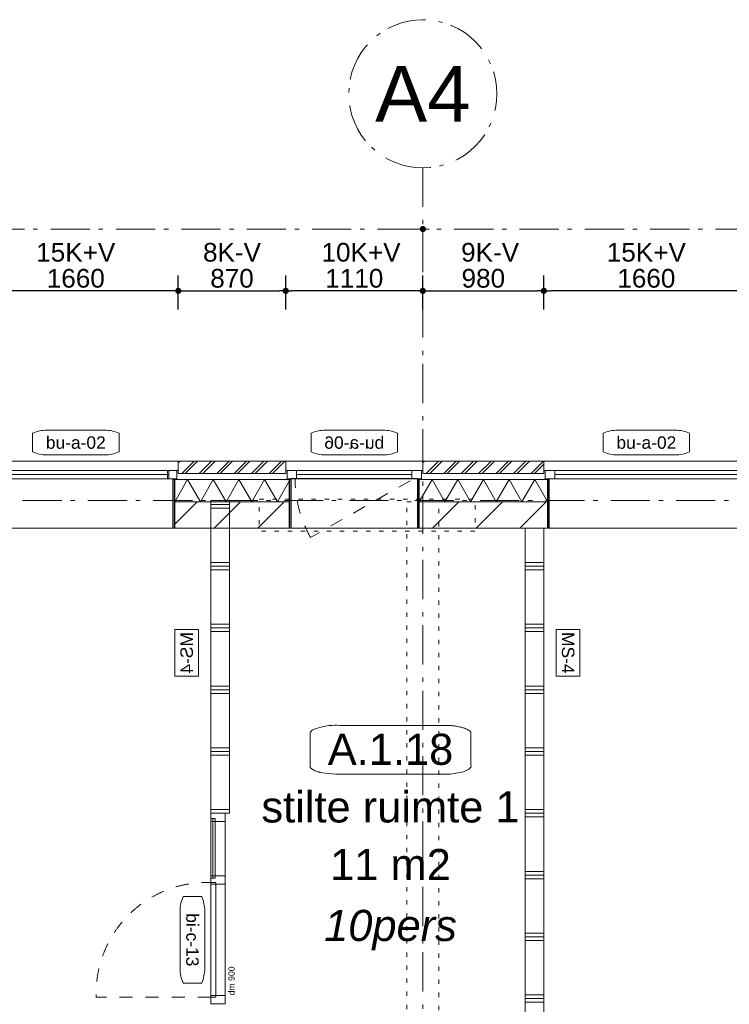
# Model space of a CAD drawing. Header units: millimetres. Extents: x -62314 to 79800, y -34032 to 28340.
# Tile 30 of 256: x 7368 to 13115, y 16239 to 24208. Entities that reach past the tile are written whole.
import ezdxf
from ezdxf.enums import TextEntityAlignment as Align

# ---------------------------------------------------------------- set-up
doc = ezdxf.new("R2010")
doc.units = ezdxf.units.MM
doc.header["$LTSCALE"] = 508
doc.header["$PDMODE"] = 1
doc.header["$PDSIZE"] = -2
for name, pattern in [('Dash Style-1', [0.41664, 0.20828, -0.20836]), ('Dash Style-5', [0.20828, 0.069425, -0.138855]), ('Dash Style-6', [1.04164, 0.625, -0.20828, 0.06943, -0.13893]), ('Dash Style-8', [1.25, 0.625, -0.20828, 0.06943, -0.13893, 0.06943, -0.13893])]:
    doc.linetypes.add(name, pattern=pattern)
doc.layers.get('0').update_dxf_attribs({"lineweight": 0})
doc.layers.get('DEFPOINTS').update_dxf_attribs({"lineweight": 0})
for name, color, linetype, lineweight in [('(00) tekening-lijn draairichting', 7, 'Dash Style-1', 0), ('(00) tekening-merk kozijn', 40, 'Continuous', 0), ('(00) tekening-stramien-algemeen', 7, 'Dash Style-6', 0), ('(00) tekst-algemeen', 8, 'Continuous', 0), ('(00) tekst-klein', 8, 'Continuous', 0), ('(00) tekst-ruimtenummer-algemeen', 8, 'Continuous', 0), ('(00) tekst-ruimtenummer-gradering', 8, 'Continuous', 0), ('(00) tekst-symbool', 8, 'Continuous', 0), ('(02) sloop-demarcatielijn', 5, 'Dash Style-1', 0), ('(21) buitenwanden-X baksteen_metselwerk', 92, 'Continuous', 0), ('(22) binnenwanden-X kalkzandsteen', 1, 'Continuous', 0), ('(22) binnenwanden-X metal stud _', 92, 'Continuous', 0), ('(22) binnenwanden-X metal stud l', 92, 'Continuous', 0), ('(28) hoofddraagconstructie-bovenliggend', 1, 'Dash Style-5', 0), ('(42) binnenwandafwerkingen-R plaatmateriaal algemeen', 12, 'Continuous', 0), ('(8_) losse inventaris-(82) interieur', 1, 'Dash Style-1', 0), ('(__) constructies_materialen-K isolatie', 8, 'Continuous', 0), ('Dimension', 7, 'Continuous', 0), ('None', 7, 'Continuous', 0)]:
    doc.layers.add(name, color=color, linetype=linetype, lineweight=lineweight)
doc.styles.add('Arial', font='Arial')
doc.styles.add('Arial Italic (italic)', font='Arial Italic')
doc.styles.add('Helvetica', font='Helvetica')
doc.dimstyles.new('KE __', dxfattribs={"dimtxt": 151.308594, "dimasz": 50.074463, "dimexe": 125, "dimexo": 500, "dimgap": 25, "dimtad": 1, "dimdec": 1, "dimtxsty": 'Helvetica', "dimblk": 'DOT', "dimblk1": 'DOT', "dimblk2": 'DOT', "dimcen": 0, "dimdle": 100, "dimazin": 0, "dimtfac": 0.8, "dimtdec": 1, "dimtix": 1, "dimtmove": 0, "dimatfit": 0, "dimldrblk": 'DOT', "dimfxl": 150, "dimfxlon": 1, "dimfrac": 2, "dimtolj": 1, "dimarcsym": 0})
pattern_1 = [(0, (0, 0), (3e-14, -500), []), (0, (2e-15, -30), (3e-14, -500), []), (0, (4e-15, -60), (3e-14, -500), [])]
pattern_2 = [(90, (0, 0), (500, 0), []), (90, (30, 0), (500, 0), []), (90, (60, 0), (500, 0), [])]
pattern_3 = [(0, (163396, 42314.6), (3e-14, -500), []), (0, (163396, 42284.6), (3e-14, -500), []), (0, (163396, 42254.6), (3e-14, -500), [])]
pattern_4 = [(45, (163395.98, 42314.6), (70.71068, -70.71068), []), (45, (163410.13, 42300.46), (70.71068, -70.71068), [])]
pattern_5 = [(45, (163395.98, 42314.6), (-176.7767, 176.7767), [])]

# ---------------------------------------------------------------- blocks, each defined once
blk = doc.blocks.new('Group-4-1')
at = {"layer": 'None', "color": 17, "lineweight": 0, "transparency": 33554687}
for p, q in [((-162457.9, -28304.2), (-161557.9, -30804.2)), ((-161557.9, -28304.2), (-162457.9, -30804.2))]:
    blk.add_line(p, q, dxfattribs=at)
blk = doc.blocks.new('Group-5-1')
at = {"layer": '(22) binnenwanden-X metal stud _', "linetype": 'Continuous', "lineweight": 0, "transparency": 33554687}
h = blk.add_hatch(dxfattribs=at)
h.set_pattern_fill('(__) metal stud-_ 1_100', color=253, style=0, pattern_type=2)
h.set_pattern_definition(pattern_1)
h.paths.add_polyline_path([(-161557.9, -30904.2), (-161407.9, -30904.2), (-161407.9, -22223.2), (-161557.9, -22223.2)])
h = blk.add_hatch(dxfattribs=at)
h.set_pattern_fill('(__) metal stud-_ 1_100', color=253, style=0, pattern_type=2)
h.set_pattern_definition(pattern_1)
h.paths.add_polyline_path([(-162607.9, -30804.2), (-162457.9, -30804.2), (-162457.9, -28154.2), (-162607.9, -28154.2)])
h = blk.add_hatch(dxfattribs=at)
h.set_pattern_fill('(__) metal stud-_ 1_100', color=253, style=0, pattern_type=2)
h.set_pattern_definition(pattern_1)
h.paths.add_polyline_path([(-155243.4, -30804.2), (-155093.4, -30804.2), (-155093.4, -30254.2), (-155243.4, -30254.2)])
at = {"layer": '(22) binnenwanden-X metal stud l', "linetype": 'Continuous', "lineweight": 0, "transparency": 33554687}
h = blk.add_hatch(dxfattribs=at)
h.set_pattern_fill('(__) metal stud-_ 1_100-1', color=8, style=0, pattern_type=2)
h.set_pattern_definition(pattern_2)
h.paths.add_polyline_path([(-161557.9, -24704.2), (-161557.9, -24554.2), (-162607.9, -24554.2), (-162607.9, -24704.2)])
h = blk.add_hatch(dxfattribs=at)
h.set_pattern_fill('(__) metal stud-_ 1_100-1', color=8, style=0, pattern_type=2)
h.set_pattern_definition(pattern_2)
h.paths.add_polyline_path([(-161407.9, -28304.2), (-161407.9, -28154.2), (-162457.9, -28154.2), (-162457.9, -28304.2)])
h = blk.add_hatch(dxfattribs=at)
h.set_pattern_fill('(__) metal stud-_ 1_100-1', color=8, style=0, pattern_type=2)
h.set_pattern_definition(pattern_2)
h.paths.add_polyline_path([(-154328.9, -30254.2), (-154328.9, -30104.2), (-161557.9, -30104.2), (-161557.9, -30254.2)])
h = blk.add_hatch(dxfattribs=at)
h.set_pattern_fill('(__) metal stud-_ 1_100-1', color=8, style=0, pattern_type=2)
h.set_pattern_definition(pattern_2)
h.paths.add_polyline_path([(-161407.9, -30954.2), (-161407.9, -30804.2), (-162607.9, -30804.2), (-162607.9, -30954.2)])
h = blk.add_hatch(dxfattribs=at)
h.set_pattern_fill('(__) metal stud-_ 1_100-1', color=8, style=0, pattern_type=2)
h.set_pattern_definition(pattern_2)
h.paths.add_polyline_path([(-154478.9, -30954.2), (-154478.9, -30804.2), (-155243.4, -30804.2), (-155243.4, -30954.2)])
at = {"layer": '(22) binnenwanden-X metal stud _', "color": 7, "lineweight": 0, "transparency": 33554687, "flags": 128}
for points in [[(-161557.9, -30904.2), (-161407.9, -30904.2), (-161407.9, -22223.2), (-161557.9, -22223.2)], [(-162607.9, -30804.2), (-162457.9, -30804.2), (-162457.9, -28154.2), (-162607.9, -28154.2)], [(-155243.4, -30804.2), (-155093.4, -30804.2), (-155093.4, -30254.2), (-155243.4, -30254.2)]]:
    blk.add_lwpolyline(points, close=True, dxfattribs=at)
at = {"layer": '(22) binnenwanden-X metal stud l', "color": 7, "lineweight": 0, "transparency": 33554687, "flags": 128}
for points in [[(-161557.9, -24704.2), (-161557.9, -24554.2), (-162607.9, -24554.2), (-162607.9, -24704.2)], [(-161407.9, -28304.2), (-161407.9, -28154.2), (-162457.9, -28154.2), (-162457.9, -28304.2)], [(-154328.9, -30254.2), (-154328.9, -30104.2), (-161557.9, -30104.2), (-161557.9, -30254.2)], [(-161407.9, -30954.2), (-161407.9, -30804.2), (-162607.9, -30804.2), (-162607.9, -30954.2)], [(-154478.9, -30954.2), (-154478.9, -30804.2), (-155243.4, -30804.2), (-155243.4, -30954.2)]]:
    blk.add_lwpolyline(points, close=True, dxfattribs=at)
at = {"layer": '(8_) losse inventaris-(82) interieur', "color": 17, "lineweight": 0, "transparency": 33554687}
for p, q in [((-162537.3, -22271.9), (-161645.8, -24448.3)), ((-162537.3, -24448.3), (-161645.8, -22271.9)), ((-161557.9, -24554.2), (-162607.9, -24554.2))]:
    blk.add_line(p, q, dxfattribs=at)
at = {"layer": '(8_) losse inventaris-(82) interieur', "color": 17, "linetype": 'Continuous', "lineweight": 0, "transparency": 33554687}
for p, q in [((-163421.1, -24554.2), (-163421.1, -30954.2)), ((-162607.9, -24554.2), (-162907.9, -25073.8)), ((-161557.9, -25144.2), (-162607.9, -25144.2)), ((-161907.9, -27544.2), (-161907.9, -25144.2)), ((-161557.9, -27543.8), (-162607.9, -27546.1)), ((-162607.9, -28154.2), (-162907.9, -27634.5)), ((-161557.9, -28154.2), (-162607.9, -28154.2)), ((-161243.4, -30254.2), (-161243.4, -30954.2)), ((-160043.4, -30254.2), (-160043.4, -30954.2)), ((-158843.4, -30254.2), (-158843.4, -30954.2)), ((-157643.4, -30254.2), (-157643.4, -30954.2)), ((-155243.4, -30254.2), (-155243.4, -30954.2)), ((-161243.4, -30954.2), (-160723.8, -31254.2)), ((-160043.4, -30954.2), (-160563.1, -31254.2)), ((-160043.4, -30954.2), (-159523.8, -31254.2)), ((-158843.4, -30954.2), (-159363.1, -31254.2)), ((-158843.4, -30954.2), (-158323.8, -31254.2)), ((-157643.4, -30954.2), (-158163.1, -31254.2)), ((-154478.9, -31728.6), (-162607.9, -31728.6))]:
    blk.add_line(p, q, dxfattribs=at)
at = {"layer": '(8_) losse inventaris-(82) interieur', "color": 17, "linetype": 'Dash Style-1', "lineweight": 0, "transparency": 33554687}
for p, q in [((-161557.9, -25754.2), (-162607.9, -25754.2)), ((-161557.9, -26954.2), (-162607.9, -26954.2))]:
    blk.add_line(p, q, dxfattribs=at)
at = {"layer": '(8_) losse inventaris-(82) interieur', "color": 17, "lineweight": 0, "transparency": 33554687, "flags": 128}
for points in [[(-162537.3, -22271.9), (-161645.8, -22271.9), (-161645.8, -24448.3), (-162537.3, -24448.3)], [(-163506.2, -24871.7), (-163421.1, -24554.2), (-163336, -24871.7)], [(-163336, -30636.7), (-163421.1, -30954.2), (-163506.2, -30636.7)], [(-162290.4, -31813.7), (-162607.9, -31728.6), (-162290.4, -31643.5)], [(-154794.9, -31638), (-154478.9, -31728.6), (-154797.9, -31808.1)]]:
    blk.add_lwpolyline(points, close=True, dxfattribs=at)
at = {"layer": '(8_) losse inventaris-(82) interieur', "color": 17, "linetype": 'Continuous', "lineweight": 0, "transparency": 33554687, "flags": 128}
blk.add_lwpolyline([(-162607.9, -24554.2), (-162607.9, -30954.2), (-155243.4, -30954.2), (-155243.4, -30254.2), (-161557.9, -30254.2), (-161557.9, -24554.2)], close=True, dxfattribs=at)
blk.add_lwpolyline([(-162407.9, -26515.8, -0.414214), (-162341.3, -26449.2), (-162074.6, -26449.2, -0.414214), (-162007.9, -26515.8), (-162007.9, -26782.5, -0.414214), (-162074.6, -26849.2), (-162341.3, -26849.2, -0.414214), (-162407.9, -26782.5)], format="xyb", close=True, dxfattribs=at)
at = {"layer": 'None', "color": 17, "transparency": 33554687}
blk.add_blockref('Group-4-1', (0, 0), dxfattribs=at)
at = {"layer": '(00) tekst-algemeen', "color": 17, "transparency": 33554687, "insert": (-162108.5, -30124.1), "char_height": 201.74, "attachment_point": 1, "rotation": 90, "line_spacing_factor": 0.834288, "style": 'Helvetica'}
blk.add_mtext('850x2400', dxfattribs=at)
at = {"layer": '(8_) losse inventaris-(82) interieur', "color": 17, "transparency": 33554687, "char_height": 201.745, "rotation": 90, "line_spacing_factor": 0.834288, "style": 'Helvetica'}
for s, insert, attachment_point in [('ziekenhuisbed', (-162217.1, -23360.1), 2), ('kastenwand: berging/pantry', (-163684.9, -29487.8), 1)]:
    blk.add_mtext(s, dxfattribs=dict(at, insert=insert, attachment_point=attachment_point))
at = {"layer": '(8_) losse inventaris-(82) interieur', "color": 17, "transparency": 33554687, "insert": (-161014.8, -31464.8), "char_height": 201.745, "attachment_point": 1, "line_spacing_factor": 0.834288, "style": 'Helvetica'}
blk.add_mtext('kastenwand: berging UV, wasmachines droger', dxfattribs=at)
blk = doc.blocks.new('Group-15-1')
at = {"layer": 'None', "color": 17, "transparency": 33554687}
blk.add_blockref('Group-5-1', (0, 0), dxfattribs=at)
blk = doc.blocks.new('(00)-1-ruimtenummer-200')
at = {"layer": '(00) tekst-ruimtenummer-algemeen', "color": 17, "lineweight": 0, "transparency": 33554687}
blk.add_open_spline([(433.3, 618), (491.4, 618), (591.9, 600.3), (650, 569.8), (650, 420.4), (650, 271.1), (591.9, 240.5), (491.4, 222.9), (0, 222.9), (-491.4, 222.9), (-591.9, 240.5), (-650, 271.1), (-650, 420.4), (-650, 569.8), (-591.9, 600.3), (-491.4, 618), (-14.5, 618), (433.3, 618)], degree=2, knots=[0, 0, 0, 0.013296, 0.026591, 0.039887, 0.251662, 0.264958, 0.278253, 0.291549, 0.503324, 0.51662, 0.529915, 0.543211, 0.754986, 0.768281, 0.781577, 0.794873, 1, 1, 1], dxfattribs=at)
at = {"layer": 'None', "color": 7, "linetype": 'Continuous', "lineweight": 0}
blk.add_point((0, 0), dxfattribs=at)
at = {"layer": '(00) tekst-ruimtenummer-algemeen', "color": 17, "transparency": 33554687, "style": 'Arial'}
for tag, p in [('nummer', (0, 222.9)), ('naam', (0, -243.4)), ('oppervlak', (0, -709.7))]:
    blk.add_attdef(tag, text='', height=251.7, dxfattribs=at).set_placement(p, align=Align.BOTTOM_CENTER)
at = {"layer": '(00) tekst-ruimtenummer-gradering', "color": 17, "transparency": 33554687, "style": 'Arial Italic (italic)'}
blk.add_attdef('personen', text='', height=251.7, dxfattribs=at).set_placement((0, -875.5), align=Align.TOP_CENTER)
at = {"layer": 'None', "color": 0, "flags": 1}
blk.add_attdef('klasse', (-1353.2, -1667.8), '', height=251.7, dxfattribs=at)
blk = doc.blocks.new('Group-52-1')
at = {"layer": '(28) hoofddraagconstructie-bovenliggend', "color": 2, "lineweight": 0, "transparency": 33554687, "flags": 128}
blk.add_lwpolyline([(27090, 15530.5), (27350, 15530.5), (27350, -122.5), (27090, -122.5)], close=True, dxfattribs=at)
blk = doc.blocks.new('constructie laagbouw basis-blok a')
at = {"layer": 'None', "color": 17, "transparency": 33554687}
blk.add_blockref('Group-52-1', (0, 0), dxfattribs=at)
blk = doc.blocks.new('constructie laagbouw 01')
at = {"layer": '(28) hoofddraagconstructie-bovenliggend', "color": 2, "lineweight": 0, "transparency": 33554687, "flags": 128}
blk.add_lwpolyline([(5983.2, 7843), (7731.5, 7843), (7731.5, 7583), (5983.2, 7583)], close=True, dxfattribs=at)
blk = doc.blocks.new('constructie laagbouw 01 totaal')
at = {"layer": 'None', "color": 17, "transparency": 33554687}
for name, p in [('constructie laagbouw basis-blok a', (-17191.5, -7733)), ('constructie laagbouw 01', (2721, -22.5))]:
    blk.add_blockref(name, p, dxfattribs=at)
blk = doc.blocks.new('_Dot')
at = {"color": 0, "linetype": 'ByBlock', "lineweight": -2}
blk.add_line((-0.5, 0), (-1, 0), dxfattribs=at)
at = {"color": 0, "linetype": 'ByBlock', "const_width": 0.5}
blk.add_lwpolyline([(-0.25, 0, 1), (0.25, 0, 1)], format="xyb", close=True, dxfattribs=at)
blk = doc.blocks.new('*D108')
at = {"layer": 'DEFPOINTS', "color": 0, "transparency": 33554687}
for p in [(6992.7, 22013), (6992.7, 20635.4), (8652.7, 20635.4)]:
    blk.add_point(p, dxfattribs=at)
at = {"layer": 'Dimension', "color": 0, "lineweight": -2, "transparency": 33554687}
for p, q in [((6992.7, 21863), (6992.7, 22138)), ((8652.7, 21863), (8652.7, 22138)), ((8602.6, 22013), (7042.8, 22013))]:
    blk.add_line(p, q, dxfattribs=at)
at = {"layer": 'Dimension', "color": 0, "lineweight": -2, "xscale": 50.07446289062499, "yscale": 50.07446289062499, "zscale": 50.07446289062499, "rotation": 180}
blk.add_blockref('_Dot', (6992.7, 22013), dxfattribs=at)
at = {"layer": 'Dimension', "color": 0, "lineweight": -2, "xscale": 50.07446289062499, "yscale": 50.07446289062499, "zscale": 50.07446289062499}
blk.add_blockref('_Dot', (8652.7, 22013), dxfattribs=at)
at = {"layer": 'Dimension', "color": 0, "lineweight": 0, "transparency": 33554687, "insert": (7822.7, 22113.7), "char_height": 151.31, "attachment_point": 5, "style": 'Helvetica'}
blk.add_mtext('\\A1;1660', dxfattribs=at)
blk = doc.blocks.new('*D109')
at = {"layer": 'DEFPOINTS', "color": 0, "transparency": 33554687}
for p in [(11612.7, 22013), (11612.7, 20635.4), (13272.7, 20635.4)]:
    blk.add_point(p, dxfattribs=at)
at = {"layer": 'Dimension', "color": 0, "lineweight": -2, "transparency": 33554687}
for p, q in [((11612.7, 21863), (11612.7, 22138)), ((13272.7, 21863), (13272.7, 22138)), ((13222.6, 22013), (11662.8, 22013))]:
    blk.add_line(p, q, dxfattribs=at)
at = {"layer": 'Dimension', "color": 0, "lineweight": -2, "xscale": 50.07446289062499, "yscale": 50.07446289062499, "zscale": 50.07446289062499, "rotation": 180}
blk.add_blockref('_Dot', (11612.7, 22013), dxfattribs=at)
at = {"layer": 'Dimension', "color": 0, "lineweight": -2, "xscale": 50.07446289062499, "yscale": 50.07446289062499, "zscale": 50.07446289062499}
blk.add_blockref('_Dot', (13272.7, 22013), dxfattribs=at)
at = {"layer": 'Dimension', "color": 0, "lineweight": 0, "transparency": 33554687, "insert": (12442.7, 22113.7), "char_height": 151.31, "attachment_point": 5, "style": 'Helvetica'}
blk.add_mtext('\\A1;1660', dxfattribs=at)
blk = doc.blocks.new('*D110')
at = {"layer": 'DEFPOINTS', "color": 0, "transparency": 33554687}
for p in [(11612.7, 22013), (10632.7, 20635.4), (11612.7, 20635.4)]:
    blk.add_point(p, dxfattribs=at)
at = {"layer": 'Dimension', "color": 0, "lineweight": -2, "transparency": 33554687}
for p, q in [((10632.7, 21863), (10632.7, 22138)), ((11612.7, 21863), (11612.7, 22138)), ((10682.8, 22013), (11562.6, 22013))]:
    blk.add_line(p, q, dxfattribs=at)
at = {"layer": 'Dimension', "color": 0, "lineweight": -2, "xscale": 50.07446289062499, "yscale": 50.07446289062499, "zscale": 50.07446289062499, "rotation": 180}
blk.add_blockref('_Dot', (10632.7, 22013), dxfattribs=at)
at = {"layer": 'Dimension', "color": 0, "lineweight": -2, "xscale": 50.07446289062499, "yscale": 50.07446289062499, "zscale": 50.07446289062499}
blk.add_blockref('_Dot', (11612.7, 22013), dxfattribs=at)
at = {"layer": 'Dimension', "color": 0, "lineweight": 0, "transparency": 33554687, "insert": (11122.7, 22113.7), "char_height": 151.31, "attachment_point": 5, "style": 'Helvetica'}
blk.add_mtext('\\A1;980', dxfattribs=at)
blk = doc.blocks.new('*D111')
at = {"layer": 'DEFPOINTS', "color": 0, "transparency": 33554687}
for p in [(9522.7, 22013), (9522.7, 20560.4), (10632.7, 20635.4)]:
    blk.add_point(p, dxfattribs=at)
at = {"layer": 'Dimension', "color": 0, "lineweight": -2, "transparency": 33554687}
for p, q in [((9522.7, 21863), (9522.7, 22138)), ((10632.7, 21863), (10632.7, 22138)), ((10582.6, 22013), (9572.8, 22013))]:
    blk.add_line(p, q, dxfattribs=at)
at = {"layer": 'Dimension', "color": 0, "lineweight": -2, "xscale": 50.07446289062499, "yscale": 50.07446289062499, "zscale": 50.07446289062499, "rotation": 180}
blk.add_blockref('_Dot', (9522.7, 22013), dxfattribs=at)
at = {"layer": 'Dimension', "color": 0, "lineweight": -2, "xscale": 50.07446289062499, "yscale": 50.07446289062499, "zscale": 50.07446289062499}
blk.add_blockref('_Dot', (10632.7, 22013), dxfattribs=at)
at = {"layer": 'Dimension', "color": 0, "lineweight": 0, "transparency": 33554687, "insert": (10077.7, 22113.7), "char_height": 151.31, "attachment_point": 5, "style": 'Helvetica'}
blk.add_mtext('\\A1;1110', dxfattribs=at)
blk = doc.blocks.new('*D126')
at = {"layer": 'DEFPOINTS', "color": 0, "transparency": 33554687}
for p in [(9522.7, 22013), (8652.7, 20635.4), (9522.7, 20560.4)]:
    blk.add_point(p, dxfattribs=at)
at = {"layer": 'Dimension', "color": 0, "lineweight": -2, "transparency": 33554687}
for p, q in [((8652.7, 21863), (8652.7, 22138)), ((9522.7, 21863), (9522.7, 22138)), ((8702.8, 22013), (9472.6, 22013))]:
    blk.add_line(p, q, dxfattribs=at)
at = {"layer": 'Dimension', "color": 0, "lineweight": -2, "xscale": 50.07446289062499, "yscale": 50.07446289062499, "zscale": 50.07446289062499, "rotation": 180}
blk.add_blockref('_Dot', (8652.7, 22013), dxfattribs=at)
at = {"layer": 'Dimension', "color": 0, "lineweight": -2, "xscale": 50.07446289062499, "yscale": 50.07446289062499, "zscale": 50.07446289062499}
blk.add_blockref('_Dot', (9522.7, 22013), dxfattribs=at)
at = {"layer": 'Dimension', "color": 0, "lineweight": 0, "transparency": 33554687, "insert": (9087.7, 22113.7), "char_height": 151.31, "attachment_point": 5, "style": 'Helvetica'}
blk.add_mtext('\\A1;870', dxfattribs=at)
blk = doc.blocks.new('Isolatie Object-9')
at = {"layer": '(__) constructies_materialen-K isolatie', "color": 2, "lineweight": 0, "transparency": 33554687, "flags": 128}
blk.add_lwpolyline([(0, 90), (1038, 90), (1038, -90), (0, -90)], close=True, dxfattribs=at)
blk.add_lwpolyline([(0, -90), (103.9, 90), (207.8, -90), (207.8, -90), (311.8, 90), (415.7, -90), (415.7, -90), (519.6, 90), (623.5, -90), (623.5, -90), (727.5, 90), (831.4, -90), (935.3, 90), (1038, -87.9)], dxfattribs=at)
blk = doc.blocks.new('00-merk kozijn')
at = {"layer": '(00) tekening-merk kozijn', "color": 2, "lineweight": 0, "transparency": 33554687, "flags": 128}
blk.add_lwpolyline([(233.3, 50, 0.105357), (349.4, 74.7), (350, 75), (350, 225), (349.4, 225.3, 0.105357), (233.3, 250), (-233.3, 250, 0.105357), (-349.4, 225.3), (-350, 225), (-350, 75), (-349.4, 74.7, 0.105357), (-233.3, 50)], format="xyb", close=True, dxfattribs=at)
at = {"layer": 'None', "color": 7, "linetype": 'Continuous', "lineweight": 0, "transparency": 33554687}
blk.add_point((0, 0), dxfattribs=at)
at = {"layer": '(00) tekening-merk kozijn', "color": 2, "transparency": 33554687, "style": 'Arial'}
blk.add_attdef('MERK', text='', height=100.7, dxfattribs=at).set_placement((0, 149.9), align=Align.MIDDLE_CENTER)
blk = doc.blocks.new('kozijn aansluiting-hoek zonder lijst')
at = {"layer": '(42) binnenwandafwerkingen-R plaatmateriaal algemeen', "color": 17, "lineweight": 0, "transparency": 33554687, "flags": 128}
blk.add_lwpolyline([(-32, 469), (-22, 469), (-22, 75), (-32, 75)], close=True, dxfattribs=at)
at = {"layer": 'None', "color": 17, "lineweight": 0, "transparency": 33554687}
blk.add_line((-17, 255), (-17, 469), dxfattribs=at)
at = {"layer": 'None', "color": 17, "lineweight": 0, "transparency": 33554687, "flags": 128}
blk.add_lwpolyline([(-76, 70), (0, 70), (0, 0), (-76, 0)], close=True, dxfattribs=at)
at = {"layer": 'None', "color": 7, "linetype": 'Continuous', "lineweight": 0, "transparency": 33554687}
for p in [(0, 0), (12, -75)]:
    blk.add_point(p, dxfattribs=at)
blk = doc.blocks.new('bu-a-06 plt')
at = {"layer": '(00) tekening-lijn draairichting', "color": 17, "lineweight": 0, "transparency": 33554687, "flags": 128}
blk.add_lwpolyline([(909.1, -297.9, 0.12979), (1034, 175), (76, 175)], format="xyb", close=True, dxfattribs=at)
at = {"layer": 'None', "color": 17, "lineweight": 0, "transparency": 33554687}
blk.add_line((1022, 210), (88, 210), dxfattribs=at)
at = {"layer": 'None', "color": 17, "lineweight": 0, "transparency": 33554687, "flags": 128}
for points in [[(0, 320), (1110, 320), (1110, 245), (0, 245)], [(88, 245), (1022, 245), (1022, 175), (88, 175)], [(44, 180), (1066, 180), (1066, -224), (44, -224)]]:
    blk.add_lwpolyline(points, close=True, dxfattribs=at)
at = {"layer": 'None', "color": 7, "linetype": 'Continuous', "lineweight": 0, "transparency": 33554687}
blk.add_point((0, 0), dxfattribs=at)
at = {"layer": '(00) tekst-algemeen', "color": 17, "transparency": 33554687}
blk.add_blockref('00-merk kozijn', (555, 320), dxfattribs=at).add_auto_attribs({'MERK': 'bu-a-06'})
at = {"layer": 'None', "color": 17, "transparency": 33554687, "rotation": 180}
blk.add_blockref('kozijn aansluiting-hoek zonder lijst', (12, 245), dxfattribs=at)
at = {"layer": 'None', "color": 17, "transparency": 33554687, "xscale": -1, "rotation": 180}
blk.add_blockref('kozijn aansluiting-hoek zonder lijst', (1098, 245), dxfattribs=at)
blk = doc.blocks.new('bu-a-02 plt')
at = {"layer": 'None', "color": 17, "lineweight": 0, "transparency": 33554687}
blk.add_line((88, 210), (1584, 212.5), dxfattribs=at)
at = {"layer": 'None', "color": 17, "lineweight": 0, "transparency": 33554687, "flags": 128}
for points in [[(0, 320), (1660, 320), (1660, 245), (0, 245)], [(88, 245), (1584, 245), (1584, 175), (88, 175)], [(44, 175), (1616, 175), (1616, -224), (44, -224)]]:
    blk.add_lwpolyline(points, close=True, dxfattribs=at)
at = {"layer": 'None', "color": 7, "linetype": 'Continuous', "lineweight": 0, "transparency": 33554687}
blk.add_point((0, 0), dxfattribs=at)
at = {"layer": '(00) tekst-algemeen', "color": 17, "transparency": 33554687}
blk.add_blockref('00-merk kozijn', (830, 320), dxfattribs=at).add_auto_attribs({'MERK': 'bu-a-02'})
at = {"layer": 'None', "color": 17, "transparency": 33554687, "rotation": 180}
blk.add_blockref('kozijn aansluiting-hoek zonder lijst', (12, 245), dxfattribs=at)
at = {"layer": 'None', "color": 17, "transparency": 33554687, "xscale": -1, "rotation": 180}
blk.add_blockref('kozijn aansluiting-hoek zonder lijst', (1648, 245), dxfattribs=at)
blk = doc.blocks.new('Isolatie Object-10')
at = {"layer": '(__) constructies_materialen-K isolatie', "color": 2, "lineweight": 0, "transparency": 33554687, "flags": 128}
blk.add_lwpolyline([(0, 90), (928, 90), (928, -90), (0, -90)], close=True, dxfattribs=at)
blk.add_lwpolyline([(0, -90), (103.9, 90), (207.8, -90), (207.8, -90), (311.8, 90), (415.7, -90), (415.7, -90), (519.6, 90), (623.5, -90), (623.5, -90), (727.5, 90), (831.4, -90), (928, 77.3)], dxfattribs=at)
blk = doc.blocks.new('MS 4 - 150mm _ 39db')
at = {"layer": '(00) tekst-symbool', "color": 17, "lineweight": 0, "transparency": 33554687, "flags": 128}
blk.add_lwpolyline([(-189.7, 95.6), (189.7, 95.6), (189.7, -95.6), (-189.7, -95.6)], close=True, dxfattribs=at)
at = {"layer": '(00) tekst-symbool', "color": 17, "transparency": 33554687, "insert": (0, 0), "char_height": 100.87, "attachment_point": 5, "line_spacing_factor": 0.834288, "style": 'Helvetica'}
blk.add_mtext('MS-4', dxfattribs=at)
blk = doc.blocks.new('Group-165-1')
at = {"layer": 'None', "color": 17, "transparency": 33554687, "xscale": -1, "rotation": 90}
blk.add_blockref('MS 4 - 150mm _ 39db', (-154674.5, -23231.1), dxfattribs=at)
at = {"layer": 'None', "color": 17, "transparency": 33554687, "rotation": 270}
blk.add_blockref('MS 4 - 150mm _ 39db', (-151587.7, -23231.1), dxfattribs=at)
blk = doc.blocks.new('Group-170-1')
at = {"layer": '(00) tekening-lijn draairichting', "color": 17, "lineweight": 0, "transparency": 33554687, "flags": 128}
blk.add_lwpolyline([(-154478.9, -26018.7), (-155408.9, -26018.7), (-155408.9, -25988.7, -0.414214), (-154508.9, -25088.7), (-154478.9, -25088.7)], format="xyb", close=True, dxfattribs=at)
at = {"layer": 'None', "color": 17, "lineweight": 0, "transparency": 33554687}
for p, q in [((-154463.9, -24571.7), (-154478.9, -24571.7)), ((-154463.9, -25053.7), (-154478.9, -25053.7))]:
    blk.add_line(p, q, dxfattribs=at)
at = {"layer": 'None', "color": 17, "lineweight": 0, "transparency": 33554687, "flags": 128}
for points in [[(-154364.9, -24529.7), (-154364.9, -26070.7), (-154478.9, -26070.7), (-154478.9, -24529.7)], [(-154364.9, -24529.7), (-154364.9, -24596.7), (-154478.9, -24596.7), (-154478.9, -24529.7)], [(-154443.9, -24571.7), (-154443.9, -25053.7), (-154463.9, -25053.7), (-154463.9, -24571.7)], [(-154364.9, -25036.7), (-154364.9, -25103.7), (-154478.9, -25103.7), (-154478.9, -25036.7)], [(-154438.9, -25088.7), (-154438.9, -26018.7), (-154478.9, -26018.7), (-154478.9, -25088.7)], [(-154364.9, -26003.7), (-154364.9, -26070.7), (-154478.9, -26070.7), (-154478.9, -26003.7)]]:
    blk.add_lwpolyline(points, close=True, dxfattribs=at)
at = {"layer": 'None', "color": 7, "linetype": 'Continuous', "lineweight": 0, "transparency": 33554687}
blk.add_point((-154364.9, -24524.7), dxfattribs=at)
at = {"layer": '(00) tekening-merk kozijn', "color": 1, "transparency": 33554687}
ref = blk.add_blockref('00-merk kozijn', (-154478.9, -25553.7), dxfattribs=dict(at, xscale=-1, rotation=90))
ref.add_attrib('MERK', 'bi-c-13', dxfattribs={"color": 2, "transparency": 33554687, "height": 100.69, "rotation": 270, "style": 'Arial'}).set_placement((-154628.8, -25553.7), align=Align.MIDDLE_CENTER)
at = {"layer": '(00) tekst-klein', "color": 17, "insert": (-154286.6, -26003.7), "char_height": 50.34, "attachment_point": 7, "rotation": 90, "line_spacing_factor": 0.962448, "style": 'Arial'}
blk.add_mtext('dm 900', dxfattribs=at)
blk = doc.blocks.new('*D405')
at = {"layer": '(00) tekening-stramien-algemeen', "color": 0, "lineweight": -2, "transparency": 33554687}
for p, q in [((18287.4, -500), (18287.4, -622.2)), ((26957.3, -497.2), (18337.5, -497.2)), ((27007.4, -500), (27007.4, -622.2))]:
    blk.add_line(p, q, dxfattribs=at)
at = {"layer": 'DEFPOINTS', "color": 0, "transparency": 33554687}
for p in [(18287.4, 0), (27007.4, 0), (18287.4, -497.2)]:
    blk.add_point(p, dxfattribs=at)
at = {"layer": '(00) tekening-stramien-algemeen', "color": 0, "lineweight": -2, "xscale": 50.07446289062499, "yscale": 50.07446289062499, "zscale": 50.07446289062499, "rotation": 180}
blk.add_blockref('_Dot', (18287.4, -497.2), dxfattribs=at)
at = {"layer": '(00) tekening-stramien-algemeen', "color": 0, "lineweight": -2, "xscale": 50.07446289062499, "yscale": 50.07446289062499, "zscale": 50.07446289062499}
blk.add_blockref('_Dot', (27007.4, -497.2), dxfattribs=at)
at = {"layer": '(00) tekening-stramien-algemeen', "color": 0, "lineweight": 0, "transparency": 33554687, "insert": (22647.4, -371.6), "char_height": 151.31, "attachment_point": 5, "style": 'Helvetica'}
blk.add_mtext('\\A1;8720', dxfattribs=at)
blk = doc.blocks.new('00-stramienbol')
at = {"layer": '(00) tekening-stramien-algemeen', "color": 2, "lineweight": 0, "transparency": 33554687, "flags": 128}
blk.add_lwpolyline([(0, 600), (58.8, 597.1), (117.1, 588.5), (174.2, 574.2), (229.6, 554.3), (282.8, 529.2), (333.3, 498.9), (380.6, 463.8), (424.3, 424.3), (463.8, 380.6), (498.9, 333.3), (529.2, 282.8), (554.3, 229.6), (574.2, 174.2), (588.5, 117.1), (597.1, 58.8), (600, 0), (597.1, -58.8), (588.5, -117.1), (574.2, -174.2), (554.3, -229.6), (529.2, -282.8), (498.9, -333.3), (463.8, -380.6), (424.3, -424.3), (380.6, -463.8), (333.3, -498.9), (282.8, -529.2), (229.6, -554.3), (174.2, -574.2), (117.1, -588.5), (58.8, -597.1), (0, -600), (-58.8, -597.1), (-117.1, -588.5), (-174.2, -574.2), (-229.6, -554.3), (-282.8, -529.2), (-333.3, -498.9), (-380.6, -463.8), (-424.3, -424.3), (-463.8, -380.6), (-498.9, -333.3), (-529.2, -282.8), (-554.3, -229.6), (-574.2, -174.2), (-588.5, -117.1), (-597.1, -58.8), (-600, 0), (-597.1, 58.8), (-588.5, 117.1), (-574.2, 174.2), (-554.3, 229.6), (-529.2, 282.8), (-498.9, 333.3), (-463.8, 380.6), (-424.3, 424.3), (-380.6, 463.8), (-333.3, 498.9), (-282.8, 529.2), (-229.6, 554.3), (-174.2, 574.2), (-117.1, 588.5), (-58.8, 597.1)], close=True, dxfattribs=at)
at = {"layer": '(00) tekening-stramien-algemeen', "color": 7, "linetype": 'Continuous', "lineweight": 0, "transparency": 33554687}
for p in [(0, 600), (-600, 0), (0, 0), (600, 0), (0, -600)]:
    blk.add_point(p, dxfattribs=at)
at = {"layer": '(00) tekening-stramien-algemeen', "color": 2, "transparency": 33554687, "style": 'Arial'}
blk.add_attdef('hoofdveld', text='', height=453.1, dxfattribs=at).set_placement((0, 0), align=Align.MIDDLE_CENTER)
at = {"layer": 'None', "color": 0, "flags": 1}
for tag, p in [('subveld_1', (-600, -1415.6)), ('subveld_2', (-600, -2231.2))]:
    blk.add_attdef(tag, p, '', height=453.1, dxfattribs=at)
blk = doc.blocks.new('*D406')
at = {"layer": '(00) tekening-stramien-algemeen', "color": 0, "lineweight": -2, "transparency": 33554687}
for p, q in [((27007.4, -502.8), (27007.4, -622.2)), ((34457.3, -497.2), (27057.5, -497.2)), ((34507.4, -900), (34507.4, -622.2))]:
    blk.add_line(p, q, dxfattribs=at)
at = {"layer": 'DEFPOINTS', "color": 0, "transparency": 33554687}
for p in [(27007.4, -2.8), (34507.4, -400), (27007.4, -497.2)]:
    blk.add_point(p, dxfattribs=at)
at = {"layer": '(00) tekening-stramien-algemeen', "color": 0, "lineweight": -2, "xscale": 50.07446289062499, "yscale": 50.07446289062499, "zscale": 50.07446289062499, "rotation": 180}
blk.add_blockref('_Dot', (27007.4, -497.2), dxfattribs=at)
at = {"layer": '(00) tekening-stramien-algemeen', "color": 0, "lineweight": -2, "xscale": 50.07446289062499, "yscale": 50.07446289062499, "zscale": 50.07446289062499}
blk.add_blockref('_Dot', (34507.4, -497.2), dxfattribs=at)
at = {"layer": '(00) tekening-stramien-algemeen', "color": 0, "lineweight": 0, "transparency": 33554687, "insert": (30757.4, -371.6), "char_height": 151.31, "attachment_point": 5, "style": 'Helvetica'}
blk.add_mtext('\\A1;7500', dxfattribs=at)
blk = doc.blocks.new('stramien langsgevel blok A')
at = {"layer": '(00) tekening-stramien-algemeen', "color": 2, "lineweight": 0, "transparency": 33554687}
blk.add_line((27007.4, 0), (27007.4, -2374.9), dxfattribs=at)
at = {"layer": '(00) tekening-stramien-algemeen', "color": 2}
ref = blk.add_blockref('00-stramienbol', (27007.4, 597.2), dxfattribs=dict(at, rotation=180))
ref.add_attrib('hoofdveld', 'A4', dxfattribs={"color": 2, "transparency": 33554687, "height": 453.1, "style": 'Arial'}).set_placement((27007.4, 597.2), align=Align.MIDDLE_CENTER)
at = {"layer": '(00) tekening-stramien-algemeen', "color": 2, "lineweight": 0, "transparency": 33554687}
for base, p1, p2, picture, middle in [((18287.4, -497.2), (27007.4, 0), (18287.4, 0), '*D405', (22647.4, -371.6)), ((27007.4, -497.2), (34507.4, -400), (27007.4, -2.8), '*D406', (30757.4, -371.6))]:
    dim = blk.add_linear_dim(base=base, p1=p1, p2=p2, dimstyle='KE __', override={"dimtxt": 151.308594, "dimgap": 50, "dimdec": 0, "dimpost": '<>', "dimtxsty": 'Helvetica', "dimtmove": 2}, dxfattribs=at)
    dim.commit()
    dim.dimension.update_dxf_attribs({"geometry": picture, "text_midpoint": middle})

msp = doc.modelspace()

# ---------------------------------------------------------------- hatches: boundary and pattern name
at = {"layer": '(21) buitenwanden-X baksteen_metselwerk', "linetype": 'Continuous', "lineweight": 0, "transparency": 33554687}
h = msp.add_hatch(dxfattribs=at)
h.set_pattern_fill('(__)F metselwerk 2', color=253, style=0, pattern_type=2)
h.set_pattern_definition(pattern_4)
h.paths.add_polyline_path([(9522.72, 20535.36), (9522.72, 20635.36), (8652.72, 20635.36), (8652.72, 20535.36)])
h = msp.add_hatch(dxfattribs=at)
h.set_pattern_fill('(__)F metselwerk 2', color=253, style=0, pattern_type=2)
h.set_pattern_definition(pattern_4)
h.paths.add_polyline_path([(11612.72, 20535.36), (11612.72, 20635.36), (10632.72, 20635.36), (10632.72, 20535.36)])
at = {"layer": '(22) binnenwanden-X kalkzandsteen', "linetype": 'Continuous', "lineweight": 0, "transparency": 33554687}
h = msp.add_hatch(dxfattribs=at)
h.set_pattern_fill('(__)F kzs 1_100', color=253, style=0, pattern_type=2)
h.set_pattern_definition(pattern_5)
h.paths.add_polyline_path([(8623.72, 20305.36), (8623.72, 20091.36), (9551.72, 20091.36), (9551.72, 20305.36)])
h = msp.add_hatch(dxfattribs=at)
h.set_pattern_fill('(__)F kzs 1_100', color=253, style=0, pattern_type=2)
h.set_pattern_definition(pattern_5)
h.paths.add_polyline_path([(10603.72, 20305.36), (10603.72, 20091.36), (11641.72, 20091.36), (11641.72, 20305.36)])
at = {"layer": '(22) binnenwanden-X metal stud _', "linetype": 'Continuous', "lineweight": 0, "transparency": 33554687}
h = msp.add_hatch(dxfattribs=at)
h.set_pattern_fill('(__) metal stud-_ 1_100', color=253, style=0, pattern_type=2)
h.set_pattern_definition(pattern_3)
h.paths.add_polyline_path([(8917.04, 20315.36), (9067.04, 20315.36), (9067.04, 17784.85), (8917.04, 17784.85)])
h = msp.add_hatch(dxfattribs=at)
h.set_pattern_fill('(__) metal stud-_ 1_100', color=253, style=0, pattern_type=2)
h.set_pattern_definition(pattern_3)
h.paths.add_polyline_path([(11462.72, 20091.36), (11462.72, 14999.85), (11612.72, 14999.85), (11612.72, 20091.36)])

# ---------------------------------------------------------------- linework, layer by layer
at = {"layer": '(00) tekening-stramien-algemeen', "color": 2, "lineweight": 0, "transparency": 33554687}
for p, q in [((10633.04, 23010.29), (10633.04, 638.19)), ((57450, 20635.36), (-21063.27, 20635.36)), ((57450, 20315.36), (-21063.27, 20315.36))]:
    msp.add_line(p, q, dxfattribs=at)
at = {"layer": '(02) sloop-demarcatielijn', "color": 6, "linetype": 'Dash Style-8', "lineweight": 0, "transparency": 33554687, "flags": 128}
msp.add_lwpolyline([(18376.04, 17052.15, 0.1248115), (5892.49, 6225.03), (7035.89, 6225.03), (7035.89, 4525.03)], format="xyb", dxfattribs=at)
at = {"layer": '(21) buitenwanden-X baksteen_metselwerk', "color": 7, "lineweight": 0, "transparency": 33554687, "flags": 128}
for points in [[(9522.72, 20535.36), (9522.72, 20635.36), (8652.72, 20635.36), (8652.72, 20535.36)], [(11612.72, 20535.36), (11612.72, 20635.36), (10632.72, 20635.36), (10632.72, 20535.36)]]:
    msp.add_lwpolyline(points, close=True, dxfattribs=at)
at = {"layer": '(22) binnenwanden-X kalkzandsteen', "color": 3, "lineweight": 0, "transparency": 33554687, "flags": 128}
for points in [[(8623.72, 20305.36), (8623.72, 20091.36), (9551.72, 20091.36), (9551.72, 20305.36)], [(10603.72, 20305.36), (10603.72, 20091.36), (11641.72, 20091.36), (11641.72, 20305.36)]]:
    msp.add_lwpolyline(points, close=True, dxfattribs=at)
at = {"layer": '(22) binnenwanden-X metal stud _', "color": 7, "lineweight": 0, "transparency": 33554687, "flags": 128}
for points in [[(8917.04, 20315.36), (9067.04, 20315.36), (9067.04, 17784.85), (8917.04, 17784.85)], [(11462.72, 20091.36), (11462.72, 14999.85), (11612.72, 14999.85), (11612.72, 20091.36)]]:
    msp.add_lwpolyline(points, close=True, dxfattribs=at)

# ---------------------------------------------------------------- block references
at = {"layer": '(__) constructies_materialen-K isolatie', "color": 2}
for name, p in [('Isolatie Object-10', (8623.72, 20395.36)), ('Isolatie Object-9', (10603.72, 20395.36))]:
    msp.add_blockref(name, p, dxfattribs=at)
at = {"layer": 'None', "color": 17, "transparency": 33554687}
for name, p in [('stramien langsgevel blok A', (-16374.38, 23010.29)), ('bu-a-02 plt', (6992.72, 20315.36)), ('bu-a-02 plt', (11612.72, 20315.36)), ('constructie laagbouw 01 totaal', (604.57, 12507.88)), ('Group-15-1', (163395.98, 42314.6)), ('Group-165-1', (163395.98, 42314.6)), ('Group-170-1', (163395.98, 42314.6))]:
    msp.add_blockref(name, p, dxfattribs=at)
at = {"layer": 'None', "color": 17, "transparency": 33554687, "xscale": -1}
msp.add_blockref('bu-a-06 plt', (10632.72, 20315.36), dxfattribs=at)
at = {"layer": 'None', "color": 17, "transparency": 33554687}
msp.add_blockref('(00)-1-ruimtenummer-200', (10371.02, 17878.47), dxfattribs=at).add_auto_attribs({'nummer': 'A.1.18', 'naam': 'stilte ruimte 1', 'oppervlak': '11 m2', 'personen': '10pers'})

# ---------------------------------------------------------------- texts
at = {"layer": 'None', "color": 17, "transparency": 33554687, "char_height": 151.309, "attachment_point": 8, "line_spacing_factor": 0.834288, "style": 'Helvetica'}
for s, insert in [('15K+V', (7822.72, 22247.59)), ('8K-V', (9087.72, 22247.59)), ('10K+V', (10132.72, 22247.59)), ('9K-V', (11177.72, 22247.59)), ('15K+V', (12442.72, 22247.59))]:
    msp.add_mtext(s, dxfattribs=dict(at, insert=insert))

# ---------------------------------------------------------------- dimensions: what is measured, and where the dimension line sits
at = {"layer": 'Dimension', "color": 17, "lineweight": 0, "transparency": 33554687}
for base, p1, p2, picture, middle in [((6992.72, 22013.04), (8652.72, 20635.36), (6992.72, 20635.36), '*D108', (7822.72, 22113.69)), ((9522.72, 22013.04), (8652.72, 20635.36), (9522.72, 20560.36), '*D126', (9087.72, 22113.69)), ((9522.72, 22013.04), (10632.72, 20635.36), (9522.72, 20560.36), '*D111', (10077.72, 22113.69)), ((11612.72, 22013.04), (10632.72, 20635.36), (11612.72, 20635.36), '*D110', (11122.72, 22113.69)), ((11612.72, 22013.04), (13272.72, 20635.36), (11612.72, 20635.36), '*D109', (12442.72, 22113.69))]:
    dim = msp.add_linear_dim(base=base, p1=p1, p2=p2, dimstyle='KE __', override={"dimgap": 25, "dimpost": '<>', "dimtxsty": 'Helvetica', "dimtmove": 2}, dxfattribs=at)
    dim.commit()
    dim.dimension.update_dxf_attribs({"geometry": picture, "text_midpoint": middle})

doc.saveas('drawing.dxf')
